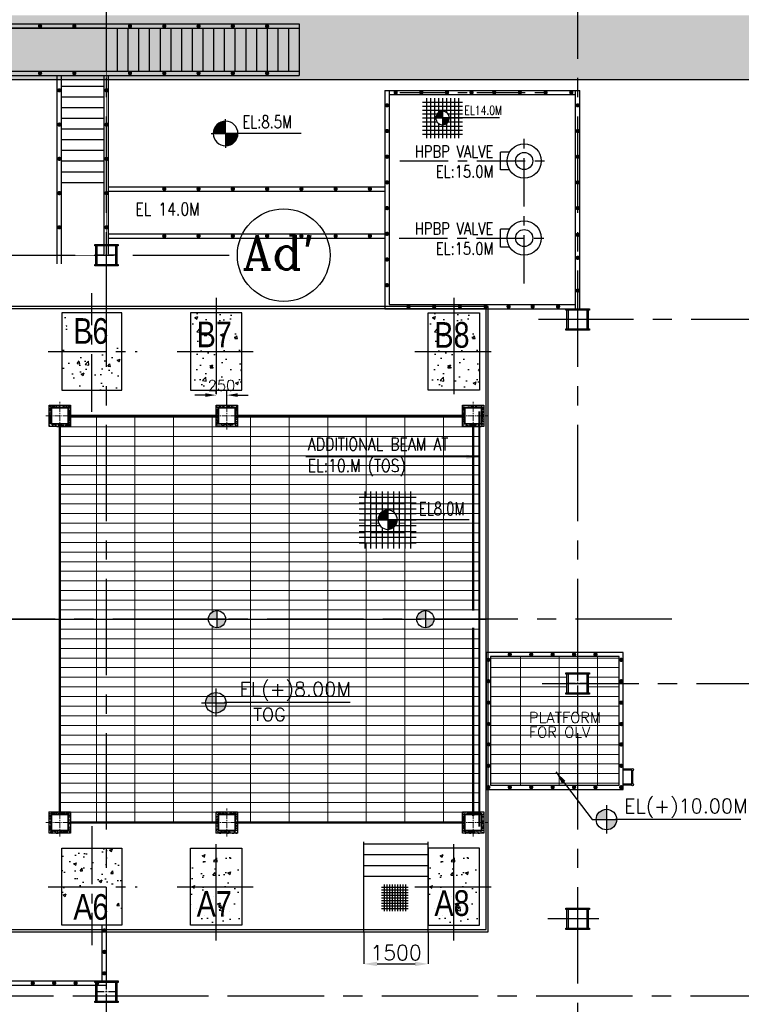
# Model space of a CAD drawing. Header units: inches. Extents: x 156890 to 366890, y 36423 to 221804.
# Tile 23 of 163: x 273219 to 290063, y 102932 to 125927. Entities that reach past the tile are written whole.
import ezdxf
from ezdxf.enums import TextEntityAlignment as Align

# ---------------------------------------------------------------- set-up
doc = ezdxf.new("R2010")
doc.units = ezdxf.units.IN
doc.header["$LTSCALE"] = 1800
doc.header["$MEASUREMENT"] = 0
doc.linetypes.add('CENTER', pattern=[2, 1.25, -0.25, 0.25, -0.25])
doc.linetypes.add('CENTER2', pattern=[1.125, 0.75, -0.125, 0.125, -0.125])
for name, color, linetype in [('1', 9, 'Continuous'), ('AUX COL', 1, 'Continuous'), ('CEN', 8, 'CENTER'), ('CEN_EQPT', 2, 'CENTER'), ('COL', 1, 'Continuous'), ('DIM', 4, 'Continuous'), ('EQUIP', 1, 'Continuous'), ('GRID', 251, 'CENTER'), ('HATCH', 5, 'Continuous'), ('pedestel', 139, 'Continuous'), ('STEEL', 231, 'Continuous'), ('TEXT', 3, 'Continuous'), ('TGRAFT', 7, 'Continuous')]:
    doc.layers.add(name, color=color, linetype=linetype)
doc.layers.add('A-REMOVABLE GRATING', color=252, linetype='Continuous', lineweight=9)
doc.layers.add('HIDDEN', color=230, linetype='Continuous', plot=False)
doc.styles.add('AR', font='arial.ttf')
doc.styles.add('ROMANC', font='ROMANC.SHX')
doc.styles.add('ROMANS', font='romans.shx')
doc.styles.add('SIMPLEX-25', font='simplex.shx')
doc.styles.get("Standard").update_dxf_attribs({"font": 'arial.ttf'})
doc.dimstyles.new('DIMS-100', dxfattribs={"dimscale": 100, "dimtxt": 2.5, "dimasz": 2.5, "dimexe": 1, "dimexo": 1, "dimgap": 1, "dimtad": 1, "dimdec": 0, "dimzin": 0, "dimdsep": 46, "dimtxsty": 'ROMANS', "dimcen": 1, "dimclrd": 8, "dimclre": 8, "dimclrt": 3, "dimadec": 0, "dimazin": 0, "dimtfac": 1, "dimtdec": 0, "dimtix": 1, "dimtofl": 0, "dimtmove": 0, "dimatfit": 3, "dimfxl": 1, "dimtolj": 1, "dimtzin": 0, "dimarcsym": 0})
doc.dimstyles.new('USER175', dxfattribs={"dimscale": 175, "dimtxt": 2, "dimasz": 1.75, "dimexe": 0, "dimexo": 0, "dimgap": 0.5, "dimtad": 1, "dimdec": 0, "dimzin": 0, "dimdsep": 46, "dimtxsty": 'ROMANS', "dimcen": 0, "dimclrd": 4, "dimclre": 4, "dimclrt": 4, "dimadec": 0, "dimazin": 0, "dimtfac": 0.09, "dimtdec": 0, "dimtix": 1, "dimtofl": 0, "dimtmove": 0, "dimatfit": 3, "dimfxl": 1, "dimtolj": 1, "dimtzin": 0, "dimarcsym": 0})
pattern_1 = [(50, (-199766.5, 292034.4), (717.2602, -62.7521), [75, -825]), (355, (-199766.5, 292034.4), (-138.7513, 752.192), [60, -660]), (100.45144, (-199706.7, 292029.2), (578.509, 689.44), [63.7402, -701.142]), (46.1842, (-199766.5, 292234.4), (1067.2413, -165.5193), [112.5, -1237.5]), (96.6356, (-199677.6, 292220.6), (934.662, 974.1186), [95.61, -1051.714]), (351.1842, (-199766.5, 292234.4), (934.662, 974.1186), [90, -990]), (21, (-199666.5, 292184.4), (596.907, -402.619), [75, -825]), (326, (-199666.5, 292184.4), (243.3153, 725.15), [60, -660]), (71.45144, (-199616.76, 292150.85), (840.2224, 322.531), [63.7402, -701.142]), (37.5, (-199766.5, 292034.4), (12.15986, 332.89385), [0, -652, 0, -670, 0, -662.5]), (7.5, (-199766.5, 292034.4), (263.0695, 394.4117), [0, -382, 0, -637, 0, -252.5]), (327.5, (-199989.5, 292034.4), (533.82244, -22.55487), [0, -250, 0, -780, 0, -1035]), (317.5, (-200089.5, 292034.4), (583.1862, 100.105), [0, -325, 0, -518, 0, -735])]
pattern_2 = [(50, (-878519.7, -31358.3), (717.2602, -62.75213), [75, -825]), (355, (-878519.7, -31358.3), (-138.7513, 752.1921), [60, -660]), (100.4514, (-878459.94, -31363.5), (578.5094, 689.43954), [63.7402, -701.1421]), (46.1842, (-878519.7, -31158.3), (1067.241, -165.519), [112.5, -1237.5]), (96.6356, (-878430.8, -31172.1), (934.6627, 974.1179), [95.6103, -1051.713]), (351.1842, (-878519.7, -31158.3), (934.662, 974.1186), [90, -990]), (21, (-878419.7, -31208.3), (596.90705, -402.6189), [75, -825]), (326, (-878419.7, -31208.3), (243.3153, 725.15005), [60, -660]), (71.4514, (-878370, -31241.8), (840.2226, 322.5305), [63.7402, -701.1421]), (37.5, (-878519.7, -31358.27), (12.159855, 332.89385), [0, -652, 0, -670, 0, -662.5]), (7.5, (-878519.7, -31358.27), (263.06954, 394.41171), [0, -382, 0, -637, 0, -252.5]), (327.5, (-878742.7, -31358.27), (533.82244, -22.55487), [0, -250, 0, -780, 0, -1035]), (317.5, (-878842.7, -31358.27), (583.18617, 100.10498), [0, -325, 0, -518, 0, -735])]
pattern_3 = [(50, (-194217.5, 292034.4), (717.2602, -62.7521), [75, -825]), (355, (-194217.5, 292034.4), (-138.7513, 752.192), [60, -660]), (100.45144, (-194157.7, 292029.2), (578.509, 689.44), [63.7402, -701.142]), (46.1842, (-194217.5, 292234.4), (1067.2413, -165.5193), [112.5, -1237.5]), (96.6356, (-194128.6, 292220.6), (934.662, 974.1186), [95.61, -1051.714]), (351.1842, (-194217.5, 292234.4), (934.662, 974.1186), [90, -990]), (21, (-194117.5, 292184.4), (596.907, -402.619), [75, -825]), (326, (-194117.5, 292184.4), (243.3153, 725.15), [60, -660]), (71.45144, (-194067.76, 292150.85), (840.2224, 322.531), [63.7402, -701.142]), (37.5, (-194217.5, 292034.4), (12.15986, 332.89385), [0, -652, 0, -670, 0, -662.5]), (7.5, (-194217.5, 292034.4), (263.0695, 394.4117), [0, -382, 0, -637, 0, -252.5]), (327.5, (-194440.5, 292034.4), (533.82244, -22.55487), [0, -250, 0, -780, 0, -1035]), (317.5, (-194540.5, 292034.4), (583.1862, 100.105), [0, -325, 0, -518, 0, -735])]

# ---------------------------------------------------------------- blocks, each defined once
blk = doc.blocks.new('*X4')
at = {"color": 0}
for p, q in [((36132, 29350), (36330, 29350)), ((36154, 29375), (36330, 29375)), ((36183, 29400), (36330, 29400)), ((36226, 29425), (36330, 29425)), ((36080, 29200), (36330, 29200)), ((36081, 29225), (36330, 29225)), ((36085, 29250), (36330, 29250)), ((36092, 29275), (36330, 29275)), ((36102, 29300), (36330, 29300)), ((36115, 29325), (36330, 29325))]:
    blk.add_line(p, q, dxfattribs=at)
blk = doc.blocks.new('LL')
for p, q in [((-711, 0), (-711, 423)), ((-1136, 0), (-711, 0)), ((1493, 0), (-711, 0)), ((-711, 0), (-711, -418))]:
    blk.add_line(p, q)
for start, end in [(90, 180), (0, 90), (180, 270), (270, 0)]:
    blk.add_arc((-711, 0), 360, start, end)
at = {"xscale": 1.44, "yscale": 1.44, "zscale": 1.44}
blk.add_blockref('*X4', (-53026, -42044), dxfattribs=at)
at = {"xscale": 1.44, "yscale": 1.44, "zscale": 1.44, "rotation": 180}
blk.add_blockref('*X4', (51604, 42044), dxfattribs=at)
at = {"flags": 4}
blk.add_attdef('LEVEL', (-222, 154), '', height=432, dxfattribs=at)
blk = doc.blocks.new('LEVEL')
at = {"flags": 128}
for points in [[(-667, 524), (667, 524)], [(-533, 658), (-533, -676)], [(-400, 658), (-400, -676)], [(-267, 658), (-267, -676)], [(-267, 658), (-267, -676)], [(-133, 658), (-133, 181)], [(0, 658), (0, -676)], [(0, 658), (0, -676)], [(133, 658), (133, 181)], [(133, 658), (133, 181)], [(267, 658), (267, -676)], [(400, 658), (400, -676)], [(533, 658), (533, -676)], [(-667, 391), (667, 391)], [(-667, 258), (667, 258)], [(0, 0), (0, 264)], [(-667, 142), (-174, 142)], [(-667, 0), (667, 0)], [(-265, 0), (0, 0)], [(-225, 2), (0, 2)], [(-224, 25), (0, 25)], [(-220, 47), (0, 47)], [(-214, 70), (0, 70)], [(-205, 92), (0, 92)], [(-194, 115), (0, 115)], [(-178, 137), (0, 137)], [(-158, 160), (0, 160)], [(-132, 182), (0, 182)], [(-93, 205), (0, 205)], [(1900, 0), (0, 0)], [(0, 0), (0, -261)], [(174, 142), (667, 142)], [(-667, -133), (-181, -133)], [(-133, -181), (-133, -676)], [(225, -2), (0, -2)], [(224, -25), (0, -25)], [(220, -47), (0, -47)], [(214, -70), (0, -70)], [(205, -92), (0, -92)], [(194, -115), (0, -115)], [(178, -137), (0, -137)], [(158, -160), (0, -160)], [(132, -182), (0, -182)], [(93, -205), (0, -205)], [(133, -181), (133, -676)], [(133, -181), (133, -676)], [(181, -133), (667, -133)], [(-667, -276), (667, -276)], [(-667, -409), (667, -409)], [(-667, -542), (667, -542)]]:
    blk.add_lwpolyline(points, dxfattribs=at)
for points in [[(0, 225, 0.414246), (-225, 0)], [(-225, 0, 0.414221), (0, -225)], [(225, 0, 0.414258), (0, 225)], [(0, -225, 0.414246), (225, 0)]]:
    blk.add_lwpolyline(points, format="xyb", dxfattribs=at)
at = {"flags": 4}
blk.add_attdef('LEVEL', (839, 107), '', height=300, dxfattribs=at)
blk = doc.blocks.new('A$C67EE3B28')
at = {"layer": 'STEEL'}
for p, q in [((19900, 100), (19900, 1400)), ((20000, 0), (20000, 1400)), ((0, 0), (20000, 0)), ((100, 100), (19900, 100))]:
    blk.add_line(p, q, dxfattribs=at)
at = {"layer": 'STEEL', "const_width": 50}
for points in [[(19925, 1278, 1), (19975, 1278, 1)], [(19925, 778, 1), (19975, 778, 1)], [(19925, 278, 1), (19975, 278, 1)], [(18255, 50, 1), (18305, 50, 1)], [(18755, 50, 1), (18805, 50, 1)], [(19255, 50, 1), (19305, 50, 1)], [(19755, 50, 1), (19805, 50, 1)]]:
    blk.add_lwpolyline(points, format="xyb", close=True, dxfattribs=at)
blk = doc.blocks.new('*D371')
at = {"layer": 'Defpoints', "color": 0, "transparency": 16777216}
for p in [(281254, 104627), (282754, 104627), (282754, 103875)]:
    blk.add_point(p, dxfattribs=at)
at = {"layer": 'DIM', "color": 4, "lineweight": -2, "transparency": 16777216}
for p, q in [((281254, 104627), (281254, 103875)), ((282754, 104627), (282754, 103875)), ((281560, 103875), (282448, 103875))]:
    blk.add_line(p, q, dxfattribs=at)
at = {"layer": 'DIM', "color": 4, "transparency": 16777216}
for points in [[(281560, 103926), (281560, 103824), (281254, 103875)], [(282448, 103926), (282448, 103824), (282754, 103875)]]:
    blk.add_solid(points, dxfattribs=at)
at = {"layer": 'DIM', "color": 4, "transparency": 16777216, "insert": (282004, 104137), "char_height": 350, "attachment_point": 5, "style": 'ROMANS'}
blk.add_mtext('\\A1;1500', dxfattribs=at)
blk = doc.blocks.new('TG DECK')
h = blk.add_hatch(color=5)
h.paths.add_polyline_path([(-139969, 154337, 0.414214), (-140169, 154137), (-139969, 154137)])
h.paths.add_polyline_path([(-139769, 154137), (-139969, 154137), (-139969, 153937, 0.414214)])
h = blk.add_hatch(color=5)
h.paths.add_polyline_path([(-135104, 154337, 0.414214), (-135304, 154137), (-135104, 154137)])
h.paths.add_polyline_path([(-134904, 154137), (-135104, 154137), (-135104, 153937, 0.414214)])
at = {"layer": 'HATCH', "ltscale": 0.25}
h = blk.add_hatch(dxfattribs=at)
h.set_pattern_fill('AR-CONC', color=256, scale=100, style=0)
h.set_pattern_definition(pattern_2)
h.paths.add_polyline_path([(-142188, 160362), (-142879, 160362), (-142888, 159487), (-142188, 159487)])
h.paths.add_polyline_path([(-142879, 160362), (-143588, 160362), (-143588, 159487), (-142888, 159487)])
h.paths.add_polyline_path([(-142888, 161287), (-143588, 161287), (-143588, 160362), (-142879, 160362)])
h.paths.add_polyline_path([(-142188, 161287), (-142888, 161287), (-142879, 160362), (-142188, 160362)])
h.paths.add_polyline_path([(-143475, 160403), (-142348, 160403), (-142348, 161287), (-143475, 161287)])
h = blk.add_hatch(dxfattribs=at)
h.set_pattern_fill('AR-CONC', color=256, scale=100, style=0)
h.set_pattern_definition(pattern_1)
h.paths.add_polyline_path([(-140588, 159487), (-139988, 159487), (-139988, 160387), (-140588, 160387)])
h.paths.add_polyline_path([(-140588, 161287), (-140588, 160387), (-139988, 160387), (-139988, 161287)])
h.paths.add_polyline_path([(-139988, 161287), (-139988, 160387), (-139388, 160387), (-139388, 161287)])
h.paths.add_polyline_path([(-139388, 160387), (-139988, 160387), (-139988, 159487), (-139388, 159487)])
h.paths.add_polyline_path([(-140593, 160337), (-139473, 160337), (-139473, 161237), (-140593, 161237)], flags=9)
h = blk.add_hatch(dxfattribs=at)
h.set_pattern_fill('AR-CONC', color=256, scale=100, style=0)
h.set_pattern_definition(pattern_3)
h.paths.add_polyline_path([(-134439, 160387), (-135039, 160387), (-135039, 159487), (-134439, 159487)])
h.paths.add_polyline_path([(-134439, 161287), (-135039, 161287), (-135039, 160387), (-134439, 160387)])
h.paths.add_polyline_path([(-133839, 161287), (-134439, 161287), (-134439, 160387), (-133839, 160387)])
h.paths.add_polyline_path([(-133839, 160387), (-134439, 160387), (-134439, 159487), (-133839, 159487)])
h.paths.add_polyline_path([(-135044, 160337), (-133924, 160337), (-133924, 161237), (-135044, 161237)], flags=9)
h = blk.add_hatch(dxfattribs=at)
h.set_pattern_fill('AR-CONC', color=256, scale=100, style=0)
h.set_pattern_definition(pattern_2)
h.paths.add_polyline_path([(-142188, 147912), (-142879, 147912), (-142888, 148787), (-142188, 148787)])
h.paths.add_polyline_path([(-142879, 147912), (-143588, 147912), (-143588, 148787), (-142888, 148787)])
h.paths.add_polyline_path([(-142888, 146987), (-143588, 146987), (-143588, 147912), (-142879, 147912)])
h.paths.add_polyline_path([(-142188, 146987), (-142888, 146987), (-142879, 147912), (-142188, 147912)])
h.paths.add_polyline_path([(-143475, 147871), (-142348, 147871), (-142348, 146987), (-143475, 146987)])
h = blk.add_hatch(dxfattribs=at)
h.set_pattern_fill('AR-CONC', color=256, scale=100, style=0)
h.set_pattern_definition(pattern_1)
h.paths.add_polyline_path([(-140588, 147887), (-139988, 147887), (-139988, 148787), (-140588, 148787)])
h.paths.add_polyline_path([(-139988, 146987), (-139988, 147887), (-140588, 147887), (-140588, 146987)])
h.paths.add_polyline_path([(-139388, 146987), (-139388, 147887), (-139988, 147887), (-139988, 146987)])
h.paths.add_polyline_path([(-139388, 148787), (-139988, 148787), (-139988, 147887), (-139388, 147887)])
h.paths.add_polyline_path([(-140594, 147037), (-139473, 147037), (-139473, 147937), (-140594, 147937)], flags=9)
h = blk.add_hatch(dxfattribs=at)
h.set_pattern_fill('AR-CONC', color=256, scale=100, style=0)
h.set_pattern_definition(pattern_3)
h.paths.add_polyline_path([(-134439, 147887), (-135039, 147887), (-135039, 148787), (-134439, 148787)])
h.paths.add_polyline_path([(-134439, 146987), (-135039, 146987), (-135039, 147887), (-134439, 147887)])
h.paths.add_polyline_path([(-133839, 146987), (-134439, 146987), (-134439, 147887), (-133839, 147887)])
h.paths.add_polyline_path([(-133839, 147887), (-134439, 147887), (-134439, 148787), (-133839, 148787)])
h.paths.add_polyline_path([(-135044, 147937), (-133924, 147937), (-133924, 147037), (-135044, 147037)], flags=9)
at = {"color": 5}
for p, q in [((-139969, 154337), (-139969, 153937)), ((-139769, 154137), (-140169, 154137)), ((-134904, 154137), (-135304, 154137))]:
    blk.add_line(p, q, dxfattribs=at)
blk.add_lwpolyline([(-164318, 148687), (-162568, 146837), (-133639, 146837), (-133639, 161437), (-162568, 161437), (-164318, 159587), (-181739, 159587), (-181739, 148687)], close=True, dxfattribs=at)
blk.add_lwpolyline([(-164296, 148737), (-162546, 146887), (-133689, 146887), (-133689, 161387), (-162546, 161387), (-164296, 159537), (-181689, 159537), (-181689, 148737)], close=True)
for centre in [(-139969, 154137), (-135104, 154137)]:
    blk.add_circle(centre, 200, dxfattribs=at)
at = {"layer": 'CEN', "linetype": 'CENTER2'}
for p, q in [((-142888, 158975), (-142888, 161750)), ((-143906, 160387), (-141833, 160387)), ((-142888, 149300), (-142888, 146525)), ((-143906, 147887), (-141833, 147887))]:
    blk.add_line(p, q, dxfattribs=at)
at = {"layer": 'CEN_EQPT'}
for p, q in [((-139988, 161640), (-139988, 159134)), ((-134439, 161640), (-134439, 159134)), ((-140900, 160387), (-139121, 160387)), ((-135351, 160387), (-133572, 160387)), ((-181549, 154137), (-133689, 154137)), ((-139988, 146634), (-139988, 149140)), ((-134439, 146634), (-134439, 149140)), ((-140900, 147887), (-139121, 147887)), ((-135351, 147887), (-133572, 147887))]:
    blk.add_line(p, q, dxfattribs=at)
at = {"layer": 'HIDDEN', "color": 5}
blk.add_line((-135104, 154337), (-135104, 153937), dxfattribs=at)
at = {"layer": 'pedestel'}
for points in [[(-143588, 159487), (-142188, 159487), (-142188, 161287), (-143588, 161287)], [(-140588, 159487), (-139388, 159487), (-139388, 161287), (-140588, 161287)], [(-135039, 161287), (-133839, 161287), (-133839, 159487), (-135039, 159487)], [(-143588, 148787), (-142188, 148787), (-142188, 146987), (-143588, 146987)], [(-140588, 148787), (-139388, 148787), (-139388, 146987), (-140588, 146987)], [(-135039, 146987), (-133839, 146987), (-133839, 148787), (-135039, 148787)]]:
    blk.add_lwpolyline(points, close=True, dxfattribs=at)
at = {"layer": 'TEXT', "color": 8, "style": 'AR', "width": 0.8}
for s, p in [('B6', (-143322, 160567)), ('B7', (-140443, 160487)), ('B8', (-134893, 160476)), ('A6', (-143322, 147115)), ('A7', (-140443, 147187)), ('A8', (-134893, 147206))]:
    blk.add_text(s, height=600, dxfattribs=at).set_placement(p)
blk = doc.blocks.new('pssa-2')
h = blk.add_hatch()
h.set_pattern_fill('DOTS', color=252, scale=6000, style=0)
h.paths.add_polyline_path([(194657, 14122), (194657, 15622), (102478, 15622), (102478, 27122), (71157, 27122), (71157, 25622), (100978, 25622), (100978, 14122)])
at = {"color": 252}
blk.add_line((100978, 14122), (194657, 14122), dxfattribs=at)
blk = doc.blocks.new('AUX COLUM')
at = {"color": 2, "linetype": 'CENTER2', "ltscale": 0.15}
for p, q in [((29690, 90186), (29690, 90686)), ((29940, 90436), (29440, 90436))]:
    blk.add_line(p, q, dxfattribs=at)
at = {"layer": 'AUX COL'}
for p, q in [((29440, 90218), (29440, 90654)), ((29472, 90218), (29472, 90654)), ((29908, 90218), (29908, 90654)), ((29940, 90218), (29940, 90654))]:
    blk.add_line(p, q, dxfattribs=at)
for points in [[(29415, 90686), (29965, 90686), (29965, 90654), (29415, 90654)], [(29415, 90218), (29965, 90218), (29965, 90186), (29415, 90186)]]:
    blk.add_lwpolyline(points, close=True, dxfattribs=at)
blk = doc.blocks.new('A$C316711C6')
at = {"color": 9}
blk.add_blockref('AUX COLUM', (-29690, -90436), dxfattribs=at)
blk = doc.blocks.new('A$C027246CA')
h = blk.add_hatch()
h.set_pattern_fill('AR-CONC', scale=15)
h.set_pattern_definition([(50, (-588.22, 71.28), (107.589, -9.413), [11.25, -123.75]), (355, (-588.22, 71.28), (-20.813, 112.829), [9, -99]), (100.451, (-579.25, 70.5), (86.776, 103.416), [9.561, -105.171]), (46.184, (-588.22, 101.28), (160.086, -24.828), [16.875, -185.625]), (96.636, (-574.88, 99.22), (140.2, 146.118), [14.342, -157.757]), (351.184, (-588.22, 101.28), (140.2, 146.118), [13.5, -148.5]), (21, (-573.22, 93.78), (89.536, -60.393), [11.25, -123.75]), (326, (-573.22, 93.78), (36.497, 108.773), [9, -99]), (71.451, (-565.75, 88.75), (126.033, 48.38), [9.561, -105.171]), (37.5, (-588.216, 71.284), (1.824, 49.934), [0, -97.8, 0, -100.5, 0, -99.375]), (7.5, (-588.216, 71.284), (39.4604, 59.1618), [0, -57.3, 0, -95.55, 0, -37.875]), (327.5, (-621.666, 71.284), (80.0734, -3.3832), [0, -37.5, 0, -117, 0, -155.25]), (317.5, (-636.666, 71.284), (87.478, 15.016), [0, -48.75, 0, -77.7, 0, -110.25])])
h.paths.add_polyline_path([(-200, 200), (200, 200), (200, -200), (-200, -200)], flags=16)
h.paths.add_polyline_path([(-250, 250), (250, 250), (250, -250), (-250, -250)])
at = {"layer": 'COL'}
for points in [[(-250, 250), (250, 250), (250, -250), (-250, -250)], [(-200, 200), (200, 200), (200, -200), (-200, -200)], [(-185, 185), (185, 185), (185, -185), (-185, -185)]]:
    blk.add_lwpolyline(points, close=True, dxfattribs=at)
at = {"layer": 'TGRAFT', "color": 8, "linetype": 'CENTER2', "lineweight": 5, "ltscale": 0.1}
for p, q in [((0, -324), (0, 324)), ((-324, 0), (324, 0))]:
    blk.add_line(p, q, dxfattribs=at)
blk = doc.blocks.new('*D339')
at = {"color": 8, "lineweight": -2, "transparency": 16777216}
for p, q in [((264005, 150461), (263755, 150461)), ((264255, 150489), (264255, 150561)), ((264505, 150226), (264505, 150561)), ((264755, 150461), (265005, 150461))]:
    blk.add_line(p, q, dxfattribs=at)
at = {"color": 8, "transparency": 16777216}
for points in [[(264005, 150503), (264005, 150420), (264255, 150461)], [(264755, 150503), (264755, 150420), (264505, 150461)]]:
    blk.add_solid(points, dxfattribs=at)
at = {"layer": 'Defpoints', "color": 0, "transparency": 16777216}
for p in [(264255, 150389), (264505, 150461), (264505, 150126)]:
    blk.add_point(p, dxfattribs=at)
at = {"color": 3, "transparency": 16777216, "insert": (264380, 150686), "char_height": 250, "attachment_point": 5, "style": 'ROMANS'}
blk.add_mtext('\\A1;250', dxfattribs=at)
blk = doc.blocks.new('PL-FFL2')
at = {"layer": '1'}
h = blk.add_hatch(color=7, dxfattribs=at)
h.paths.add_polyline_path([(3.09, 1.96, 0.414214), (1.09, -0.04), (3.09, -0.04)])
h.paths.add_polyline_path([(5.09, -0.04), (3.09, -0.04), (3.09, -2.04, 0.414214)])
at = {"layer": '1', "color": 1, "linetype": 'Continuous'}
for p, q in [((3.09, 2.74), (3.09, -2.74)), ((29.24, 0), (4.78, 0)), ((4.78, 0), (5.09, 0)), ((0.31, -0.04), (5.09, -0.04))]:
    blk.add_line(p, q, dxfattribs=at)
blk.add_circle((3.09, -0.04), 2, dxfattribs=at)
at = {"layer": '1', "color": 4, "linetype": 'Continuous'}
blk.add_attdef('EL(+)', text='', height=2.75, dxfattribs=at).set_placement((18.98, 2.4), align=Align.MIDDLE)
at = {"layer": '1', "color": 3, "linetype": 'Continuous'}
blk.add_attdef('XXX', text='', height=2.5, dxfattribs=at).set_placement((18.44, -3.52), align=Align.MIDDLE)
blk = doc.blocks.new('PLATFORM AT 8M BELOW DECK')
at = {"layer": 'STEEL', "const_width": 50}
for points in [[(260855.1, 149978.9), (264305.1, 149978.9)], [(264755.1, 149978.9), (270054.1, 149978.9)], [(260605.1, 149778.9), (260605.1, 140678.9)], [(270254.1, 149778.9), (270254.1, 145428.9)], [(270254.1, 145028.9), (270254.1, 140628.9)], [(264309.8, 140478.9), (260855.1, 140478.9)], [(270054.1, 140478.9), (264709.8, 140478.9)]]:
    blk.add_lwpolyline(points, dxfattribs=at)
at = {"layer": 'DIM'}
for p in [(260605.1, 149978.9), (264505.1, 149978.9), (270254.1, 149978.9), (260605.1, 140478.9), (264505.1, 140478.9), (270254.1, 140478.9)]:
    blk.add_blockref('A$C027246CA', p, dxfattribs=at)
dim = blk.add_linear_dim(base=(264505.1, 150461.5), p1=(264255.1, 150389.3), p2=(264505.1, 150125.6), dimstyle='DIMS-100')
dim.commit()
dim.dimension.update_dxf_attribs({"geometry": '*D339', "text_midpoint": (264380.1, 150686.5)})

msp = doc.modelspace()

# ---------------------------------------------------------------- hatches: boundary and pattern name
at = {"layer": 'A-REMOVABLE GRATING'}
h = msp.add_hatch(dxfattribs=at)
h.set_pattern_fill('GRATE', color=256, scale=7200, style=0)
h.set_pattern_definition([(0, (447808, 12469), (0, 225), []), (90, (447808, 12469), (-900, 6e-14), [])])
h.paths.add_polyline_path([(283554.1, 116427.2), (283554.1, 116677.2), (278305.1, 116677.2), (278305.1, 116427.2), (277805.1, 116427.2), (277805.1, 116677.2), (275244.1, 116677.2), (275244.1, 111927.2), (277624.1, 111927.2, -1), (278024.1, 111927.2), (282489.1, 111927.2, -1), (282889.1, 111927.2), (283949.1, 111927.2), (283949.1, 116427.2)])
h.paths.add_polyline_path([(281276.2, 113706.9), (281276.2, 114773.5), (282342.9, 114773.5), (282342.9, 113706.9)], flags=16)
h.paths.add_polyline_path([(281409.5, 113840.2), (281409.5, 114640.2), (282209.5, 114640.2), (282209.5, 113840.2)], flags=0)
h.paths.add_polyline_path([(281542.9, 113973.5), (281542.9, 114506.9), (282076.2, 114506.9), (282076.2, 113973.5)], flags=0)
h.paths.add_polyline_path([(281809.5, 114474.3), (281809.5, 114249.3), (282034.5, 114249.3, 0.414258)], flags=0)
h.paths.add_polyline_path([(282014.8, 114157.1), (282014.8, 114157.1), (282023.4, 114179.6), (281809.5, 114179.6), (281809.5, 114157.1), (282014.8, 114157.1, 0.0527635), (282029.5, 114202.1), (281809.5, 114202.1), (281809.5, 114179.6), (282023.4, 114179.6), (282029.3, 114201.3, -0.0518333)], flags=0)
h.paths.add_polyline_path([(281809.5, 114247.1), (282034.5, 114247.1), (283709.5, 114249.3), (281809.5, 114249.3)], flags=16)
h.paths.add_polyline_path([(281542.9, 114115.9), (281542.9, 114391.7), (281635.3, 114391.7, -0.0629073), (281676.2, 114430.5), (281676.2, 114431.5), (281677.6, 114431.5, -0.0498256), (281716.2, 114454), (281716.1, 114454), (281715.6, 114453.8, -0.1080125), (281809.5, 114474.3), (281809.5, 114249.3), (281584.5, 114249.3, 0.1599125), (281628.3, 114115.9)], flags=0)
h.paths.add_polyline_path([(281584.5, 114251.5), (281809.5, 114251.5), (282033.2, 114224.6), (281809.5, 114224.6)], flags=0)
h.paths.add_polyline_path([(281990.8, 114115.9), (281809.5, 114112.1), (281987.9, 114112.1), (282476.2, 114115.9)], flags=16)
h.paths.add_polyline_path([(275244.1, 116677.2), (274405.1, 116677.2), (274405.1, 116427.2), (274155.1, 116427.2), (274155.1, 111927.2), (275244.1, 111927.2)])
h.paths.add_polyline_path([(275244.1, 111927.2), (274155.1, 111927.2), (274155.1, 107427.2), (274405.1, 107427.2), (274405.1, 107177.2), (275244.1, 107177.2)])
h.paths.add_polyline_path([(283949.1, 107427.2), (283949.1, 111927.2), (282889.1, 111927.2, -1), (282489.1, 111927.2), (278024.1, 111927.2, -1), (277624.1, 111927.2), (275244.1, 111927.2), (275244.1, 107177.2), (277805.1, 107177.2), (277805.1, 107427.2), (278305.1, 107427.2), (278305.1, 107177.2), (283554.1, 107177.2), (283554.1, 107427.2)])
h.paths.add_polyline_path([(286244.1, 110177.2), (285969.1, 110177.2), (285969.1, 110209.2), (285994.1, 110209.2), (285994.1, 110645.2), (285969.1, 110645.2), (285969.1, 110677.2), (286244.1, 110677.2), (286244.1, 111052.2), (284209.1, 111052.2), (284209.1, 108052.2), (286244.1, 108052.2)])
h.paths.add_polyline_path([(287209.1, 110427.2), (286494.1, 110427.2), (286494.1, 110209.2), (286519.1, 110209.2), (286519.1, 110177.2), (286244.1, 110177.2), (286244.1, 108052.2), (287209.1, 108052.2)])
h.paths.add_polyline_path([(287209.1, 111052.2), (286244.1, 111052.2), (286244.1, 110677.2), (286519.1, 110677.2), (286519.1, 110645.2), (286494.1, 110645.2), (286494.1, 110427.2), (287209.1, 110427.2)])
h.paths.add_polyline_path([(279869.9, 115132.5), (283757, 115132.5), (283757, 116239.7), (279869.9, 116239.7)], flags=24)
h.paths.add_polyline_path([(285089.2, 109100.1), (286809.4, 109100.1), (286809.4, 109475.1), (285089.2, 109475.1)], flags=9)
h.paths.add_polyline_path([(285089.2, 109440.1), (286988, 109440.1), (286988, 109815.1), (285089.2, 109815.1)], flags=9)

# ---------------------------------------------------------------- linework, layer by layer
at = {"color": 8, "linetype": 'CENTER', "ltscale": 0.25}
msp.add_line((283794.2, 110372.2), (283794.2, 108732.2), dxfattribs=at)
msp.add_circle((279381.5, 120427.2), 1082)
at = {"layer": 'CEN', "linetype": 'CENTER', "ltscale": 0.5}
for p, q in [((282092.7, 124227.2), (285517.1, 124227.2)), ((284994.1, 119767.3), (284994.1, 123317.1)), ((282092.7, 122627.2), (285517.1, 122627.2)), ((282079.8, 120827.2), (285517.1, 120827.2))]:
    msp.add_line(p, q, dxfattribs=at)
at = {"layer": 'DIM', "color": 6}
for p, q in [((281254.1, 104627.2), (281254.1, 106727.2)), ((282754.1, 104627.2), (282754.1, 106727.2)), ((281254.1, 106677.2), (282754.1, 106677.2)), ((281254.1, 106427.2), (282754.1, 106427.2)), ((281254.1, 106177.2), (282754.1, 106177.2)), ((281254.1, 105927.2), (282754.1, 105927.2))]:
    msp.add_line(p, q, dxfattribs=at)
at = {"layer": 'EQUIP'}
for p, q in [((284444.1, 122417.2), (284444.1, 122837.2)), ((284653.7, 122837.2), (284444.1, 122837.2)), ((284444.1, 122417.2), (284444.1, 122837.2)), ((284653.7, 122417.2), (284444.1, 122417.2)), ((284444.1, 120617.2), (284444.1, 121037.2)), ((284653.7, 121037.2), (284444.1, 121037.2)), ((284444.1, 120617.2), (284444.1, 121037.2)), ((284653.7, 120617.2), (284444.1, 120617.2))]:
    msp.add_line(p, q, dxfattribs=at)
for centre, radius in [((284994.1, 122627.2), 400), ((284994.1, 122627.2), 200), ((284994.1, 120827.2), 400), ((284994.1, 120827.2), 200)]:
    msp.add_circle(centre, radius, dxfattribs=at)
at = {"layer": 'GRID'}
for p, q in [((275244.1, 89016.5), (275244.1, 142686.4)), ((286244.1, 89016.5), (286244.1, 142427.2)), ((275244.1, 119967.7), (275244.1, 120831.2)), ((254260.7, 120427.2), (278327.7, 120427.2)), ((312744.1, 118927.2), (285330.6, 118927.2)), ((288444.1, 111927.2), (171547.6, 111927.2)), ((285417.9, 110427.2), (312744.1, 110427.2)), ((286737, 104927.2), (285544.2, 104927.2)), ((253760.7, 103127.2), (278018.3, 103127.2)), ((274473.2, 103127.2), (312744.1, 103127.2))]:
    msp.add_line(p, q, dxfattribs=at)
at = {"layer": 'STEEL', "ltscale": 0.2}
for p, q in [((263694.1, 125827.2), (279494.1, 125827.2)), ((277444.1, 125827.2), (279744.1, 125827.2)), ((279744.1, 125827.2), (279744.1, 124627.2)), ((250744.1, 125727.2), (279744.1, 125727.2)), ((275494.1, 125727.2), (275494.1, 124727.2)), ((275744.1, 125727.2), (275744.1, 124727.2)), ((275994.1, 125727.2), (275994.1, 124727.2)), ((276244.1, 125727.2), (276244.1, 124727.2)), ((276494.1, 125727.2), (276494.1, 124727.2)), ((276744.1, 125727.2), (276744.1, 124727.2)), ((276994.1, 125727.2), (276994.1, 124727.2)), ((277244.1, 125727.2), (277244.1, 124727.2)), ((277494.1, 125727.2), (277494.1, 124727.2)), ((277744.1, 125727.2), (277744.1, 124727.2)), ((277994.1, 125727.2), (277994.1, 124727.2)), ((278244.1, 125727.2), (278244.1, 124727.2)), ((278494.1, 125727.2), (278494.1, 124727.2)), ((278744.1, 125727.2), (278744.1, 124727.2)), ((278994.1, 125727.2), (278994.1, 124727.2)), ((279244.1, 125727.2), (279244.1, 124727.2)), ((279494.1, 125727.2), (279494.1, 124727.2)), ((250744.1, 124727.2), (279744.1, 124727.2)), ((250744.1, 124627.2), (279744.1, 124627.2)), ((274094.1, 120227.2), (274094.1, 124627.2)), ((274194.1, 120227.2), (274194.1, 124627.2)), ((275194.1, 120449.2), (275194.1, 124627.2)), ((275294.1, 120449.2), (275294.1, 124627.2)), ((274194.1, 124377.2), (275194.1, 124377.2)), ((274194.1, 124127.2), (275194.1, 124127.2)), ((274194.1, 123877.2), (275194.1, 123877.2)), ((274194.1, 123627.2), (275194.1, 123627.2)), ((274194.1, 123377.2), (275194.1, 123377.2)), ((274194.1, 123127.2), (275194.1, 123127.2)), ((274194.1, 122877.2), (275194.1, 122877.2)), ((274194.1, 122627.2), (275194.1, 122627.2)), ((274194.1, 122377.2), (275194.1, 122377.2)), ((274194.1, 122127.2), (275194.1, 122127.2)), ((275294.1, 122024.9), (281744.1, 122024.9)), ((275294.1, 121924.9), (281744.1, 121924.9)), ((275294.1, 120924.9), (281744.1, 120924.9)), ((275294.1, 120824.9), (281744.1, 120824.9))]:
    msp.add_line(p, q, dxfattribs=at)
at = {"layer": 'STEEL'}
for p, q in [((281744.1, 124277.2), (281744.1, 119177.2)), ((281744.1, 124277.2), (286294.1, 124277.2)), ((281844.1, 124277.2), (281844.1, 119277.2)), ((281844.1, 124177.2), (286194.1, 124177.2)), ((286194.1, 119177.2), (286194.1, 124277.2)), ((286294.1, 119177.2), (286294.1, 124277.2)), ((281744.1, 119177.2), (286294.1, 119177.2)), ((281844.1, 119277.2), (286194.1, 119277.2)), ((287498.6, 108422.2), (287309.1, 108422.2)), ((287498.6, 108402.2), (287309.1, 108402.2)), ((287511.5, 108085.2), (287511.5, 108389.3)), ((287531.5, 108085.2), (287531.5, 108389.3)), ((287498.6, 108072.2), (287309.1, 108072.2)), ((287498.6, 108052.2), (287309.1, 108052.2))]:
    msp.add_line(p, q, dxfattribs=at)
at = {"layer": 'STEEL', "const_width": 15}
msp.add_lwpolyline([(275244.1, 120427.2), (255244.1, 120427.2), (255244.1, 127927.2), (275244.1, 127927.2)], close=True, dxfattribs=at)
at = {"layer": 'STEEL', "ltscale": 0.2, "const_width": 50}
for points in [[(273669.1, 125777.2, 1), (273719.1, 125777.2, 1)], [(274469.1, 125777.2, 1), (274519.1, 125777.2, 1)], [(275819.1, 125777.2, -1), (275769.1, 125777.2, -1)], [(276619.1, 125777.2, -1), (276569.1, 125777.2, -1)], [(277419.1, 125777.2, -1), (277369.1, 125777.2, -1)], [(278219.1, 125777.2, -1), (278169.1, 125777.2, -1)], [(279019.1, 125777.2, -1), (278969.1, 125777.2, -1)], [(273669.1, 124677.2, 1), (273719.1, 124677.2, 1)], [(274469.1, 124677.2, 1), (274519.1, 124677.2, 1)], [(275819.1, 124677.2, -1), (275769.1, 124677.2, -1)], [(276619.1, 124677.2, -1), (276569.1, 124677.2, -1)], [(277419.1, 124677.2, -1), (277369.1, 124677.2, -1)], [(278219.1, 124677.2, -1), (278169.1, 124677.2, -1)], [(279019.1, 124677.2, -1), (278969.1, 124677.2, -1)], [(274144.1, 124302.2, -1), (274144.1, 124252.2, -1)], [(275244.1, 124302.2, -1), (275244.1, 124252.2, -1)], [(274144.1, 123502.2, -1), (274144.1, 123452.2, -1)], [(275244.1, 123502.2, -1), (275244.1, 123452.2, -1)], [(274144.1, 122702.2, -1), (274144.1, 122652.2, -1)], [(275244.1, 122702.2, -1), (275244.1, 122652.2, -1)], [(274144.1, 121902.2, -1), (274144.1, 121852.2, -1)], [(275244.1, 121902.2, -1), (275244.1, 121852.2, -1)], [(276619.1, 121974.9, -1), (276569.1, 121974.9, -1)], [(277419.1, 121974.9, -1), (277369.1, 121974.9, -1)], [(278219.1, 121974.9, -1), (278169.1, 121974.9, -1)], [(279019.1, 121974.9, -1), (278969.1, 121974.9, -1)], [(279819.1, 121974.9, -1), (279769.1, 121974.9, -1)], [(280619.1, 121974.9, -1), (280569.1, 121974.9, -1)], [(281419.1, 121974.9, -1), (281369.1, 121974.9, -1)], [(274144.1, 121102.2, -1), (274144.1, 121052.2, -1)], [(275244.1, 121102.2, -1), (275244.1, 121052.2, -1)], [(276619.1, 120874.9, -1), (276569.1, 120874.9, -1)], [(277419.1, 120874.9, -1), (277369.1, 120874.9, -1)], [(278219.1, 120874.9, -1), (278169.1, 120874.9, -1)], [(279019.1, 120874.9, -1), (278969.1, 120874.9, -1)], [(279819.1, 120874.9, -1), (279769.1, 120874.9, -1)], [(280619.1, 120874.9, -1), (280569.1, 120874.9, -1)], [(281419.1, 120874.9, -1), (281369.1, 120874.9, -1)]]:
    msp.add_lwpolyline(points, format="xyb", close=True, dxfattribs=at)
at = {"layer": 'STEEL', "ltscale": 0.2}
msp.add_lwpolyline([(255244.1, 124727.2), (275244.1, 124727.2), (275244.1, 125727.2), (255244.1, 125727.2)], close=True, dxfattribs=at)
at = {"layer": 'STEEL', "const_width": 50}
for points in [[(282019.4, 124227.2, -1), (281969.4, 124227.2, -1)], [(282619.4, 124227.2, -1), (282569.4, 124227.2, -1)], [(283219.4, 124227.2, -1), (283169.4, 124227.2, -1)], [(283790.5, 124227.2, -1), (283740.5, 124227.2, -1)], [(284319.4, 124227.2, -1), (284269.4, 124227.2, -1)], [(284919.4, 124227.2, -1), (284869.4, 124227.2, -1)], [(285519.4, 124227.2, -1), (285469.4, 124227.2, -1)], [(286119.4, 124227.2, -1), (286069.4, 124227.2, -1)], [(281819.1, 123927.2, -1), (281769.1, 123927.2, -1)], [(286219.1, 123927.2, 1), (286269.1, 123927.2, 1)], [(281819.1, 123327.2, -1), (281769.1, 123327.2, -1)], [(286219.1, 123327.2, 1), (286269.1, 123327.2, 1)], [(281819.1, 122727.2, -1), (281769.1, 122727.2, -1)], [(286219.1, 122727.2, 1), (286269.1, 122727.2, 1)], [(281819.1, 122127.2, -1), (281769.1, 122127.2, -1)], [(286219.1, 122127.2, 1), (286269.1, 122127.2, 1)], [(281819.1, 121527.2, -1), (281769.1, 121527.2, -1)], [(286219.1, 121527.2, 1), (286269.1, 121527.2, 1)], [(281819.1, 120927.2, -1), (281769.1, 120927.2, -1)], [(286219.1, 120902, 1), (286269.1, 120902, 1)], [(281819.1, 120327.2, -1), (281769.1, 120327.2, -1)], [(286219.1, 120366.4, 1), (286269.1, 120366.4, 1)], [(281819.1, 119727.2, -1), (281769.1, 119727.2, -1)], [(286219.1, 119599.3, 1), (286269.1, 119599.3, 1)], [(282319.4, 119227.2, -1), (282269.4, 119227.2, -1)], [(282919.4, 119227.2, -1), (282869.4, 119227.2, -1)], [(283519.4, 119227.2, -1), (283469.4, 119227.2, -1)], [(284119.4, 119227.2, -1), (284069.4, 119227.2, -1)], [(284655.8, 119227.2, -1), (284605.8, 119227.2, -1)], [(285218.2, 119227.2, -1), (285168.2, 119227.2, -1)], [(285810.9, 119227.2, -1), (285760.9, 119227.2, -1)], [(284634.1, 111102.2, 1), (284684.1, 111102.2, 1)], [(285134.1, 111102.2, 1), (285184.1, 111102.2, 1)], [(285634.1, 111102.2, 1), (285684.1, 111102.2, 1)], [(286134.1, 111102.2, 1), (286184.1, 111102.2, 1)], [(286634.1, 111102.2, 1), (286684.1, 111102.2, 1)], [(284134.1, 110977.2, 1), (284184.1, 110977.2, 1)], [(287234.1, 110977.2, 1), (287284.1, 110977.2, 1)], [(284134.1, 110477.2, 1), (284184.1, 110477.2, 1)], [(287234.1, 110477.2, 1), (287284.1, 110477.2, 1)], [(284134.1, 109977.2, 1), (284184.1, 109977.2, 1)], [(287234.1, 109977.2, 1), (287284.1, 109977.2, 1)], [(284134.1, 109477.2, 1), (284184.1, 109477.2, 1)], [(287234.1, 109477.2, 1), (287284.1, 109477.2, 1)], [(284134.1, 109002.2, 1), (284184.1, 109002.2, 1)], [(287234.1, 109002.2, 1), (287284.1, 109002.2, 1)], [(284134.1, 108502.2, 1), (284184.1, 108502.2, 1)], [(287234.1, 108502.2, 1), (287284.1, 108502.2, 1)], [(284134.1, 108002.2, 1), (284184.1, 108002.2, 1)], [(284134.1, 108002.2, 1), (284184.1, 108002.2, 1)], [(284634.1, 108002.2, 1), (284684.1, 108002.2, 1)], [(285134.1, 108002.2, 1), (285184.1, 108002.2, 1)], [(285634.1, 108002.2, 1), (285684.1, 108002.2, 1)], [(286134.1, 108002.2, 1), (286184.1, 108002.2, 1)], [(286634.1, 108002.2, 1), (286684.1, 108002.2, 1)], [(287234.1, 108002.2, 1), (287284.1, 108002.2, 1)]]:
    msp.add_lwpolyline(points, format="xyb", close=True, dxfattribs=at)
msp.add_lwpolyline([(283949.1, 116777.2), (283949.1, 107077.5)], dxfattribs=at)
at = {"layer": 'STEEL'}
for points in [[(287309.1, 111152.2), (284109.1, 111152.2), (284109.1, 107952.2), (287309.1, 107952.2)], [(287209.1, 111052.2), (284209.1, 111052.2), (284209.1, 108052.2), (287209.1, 108052.2)]]:
    msp.add_lwpolyline(points, close=True, dxfattribs=at)
at = {"layer": 'STEEL', "flags": 128}
for points in [[(281664.2, 105669.4), (282289.2, 105669.4)], [(281664.2, 105606.9), (282289.2, 105606.9)], [(281726.7, 105731.9), (281726.7, 105106.9)], [(281789.2, 105731.9), (281789.2, 105106.9)], [(281851.7, 105731.9), (281851.7, 105106.9)], [(281914.2, 105731.9), (281914.2, 105106.9)], [(281976.7, 105731.9), (281976.7, 105106.9)], [(282039.2, 105731.9), (282039.2, 105106.9)], [(282101.7, 105731.9), (282101.7, 105106.9)], [(282164.2, 105731.9), (282164.2, 105106.9)], [(282226.7, 105731.9), (282226.7, 105106.9)], [(281664.2, 105544.4), (282289.2, 105544.4)], [(281664.2, 105481.9), (282289.2, 105481.9)], [(281664.2, 105419.4), (282289.2, 105419.4)], [(281664.2, 105356.9), (282289.2, 105356.9)], [(281664.2, 105294.4), (282289.2, 105294.4)], [(281664.2, 105231.9), (282289.2, 105231.9)], [(281664.2, 105169.4), (282289.2, 105169.4)]]:
    msp.add_lwpolyline(points, dxfattribs=at)
at = {"layer": 'STEEL'}
for centre in [(287521.5, 108412.2), (287521.5, 108062.2)]:
    msp.add_circle(centre, 25, dxfattribs=at)

# ---------------------------------------------------------------- block references
for name, p in [('pssa-2', (115586.7, 110404.9)), ('A$C316711C6', (275244.1, 120427.2)), ('TG DECK', (417792.8, -42209.8)), ('A$C316711C6', (286244.1, 118927.2)), ('A$C316711C6', (286244.1, 110427.2)), ('A$C316711C6', (286244.1, 104927.2)), ('A$C67EE3B28', (255244.1, 103377.2)), ('A$C316711C6', (275244.1, 103227.2))]:
    msp.add_blockref(name, p)
at = {"layer": '1'}
ref = msp.add_blockref('PL-FFL2', (277426.3, 109979.5), dxfattribs=dict(at, xscale=120, yscale=120, zscale=120))
ref.add_attrib('XXX', 'TOG', dxfattribs={"layer": '0', "color": 3, "linetype": 'Continuous', "height": 300, "style": 'SIMPLEX-25'}).set_placement((279048.7, 109699.1), align=Align.MIDDLE)
ref.add_attrib('EL(+)', 'EL(+)8.00M', dxfattribs={"layer": '0', "color": 4, "linetype": 'Continuous', "height": 330, "style": 'SIMPLEX-25'}).set_placement((279648.1, 110267.2), align=Align.MIDDLE)
ref = msp.add_blockref('PL-FFL2', (286544.1, 107251.6), dxfattribs=dict(at, xscale=120, yscale=120, zscale=120))
ref.add_attrib('EL(+)', 'EL(+)10.00M', dxfattribs={"layer": '0', "color": 4, "linetype": 'Continuous', "height": 330, "style": 'SIMPLEX-25'}).set_placement((288766, 107539.2), align=Align.MIDDLE)
at = {"layer": 'DIM'}
msp.add_blockref('PLATFORM AT 8M BELOW DECK', (13550, -33301.6), dxfattribs=at)
at = {"layer": 'STEEL'}
ref = msp.add_blockref('LEVEL', (283089.9, 123632.4), dxfattribs=dict(at, xscale=0.7, yscale=0.7, zscale=0.7))
ref.add_attrib('LEVEL', 'EL14.0M', (283599.2, 123707.4), dxfattribs={"layer": '0', "color": 3, "height": 210, "style": 'ROMANS', "width": 0.75, "flags": 4})
ref = msp.add_blockref('LEVEL', (281809.5, 114249.3), dxfattribs=at)
ref.add_attrib('LEVEL', 'EL8.0M', (282537, 114356.4), dxfattribs={"layer": '0', "color": 3, "height": 300, "style": 'ROMANS', "width": 0.75, "flags": 4})
at = {"layer": 'TEXT'}
ref = msp.add_blockref('LL', (278593.7, 123268.8), dxfattribs=dict(at, xscale=0.8, yscale=0.8, zscale=0.8))
ref.add_attrib('LEVEL', 'EL:8.5M', (278416.4, 123392.2), dxfattribs={"layer": '0', "height": 300, "style": 'ROMANS', "width": 0.75, "flags": 4})

# ---------------------------------------------------------------- texts
at = {"layer": 'TEXT', "color": 3, "style": 'ROMANS', "width": 0.8}
msp.add_text('EL 14.0M', height=300, dxfattribs=at).set_placement((275920.3, 121353.4))
at = {"layer": 'TEXT', "style": 'ROMANC'}
msp.add_text("Ad'", height=800, dxfattribs=at).set_placement((278419.6, 120093.9))
at = {"layer": 'TEXT', "color": 3, "style": 'ROMANS'}
for s, p in [('PLATFORM', (285104.1, 109502.6)), ('FOR OLV', (285104.1, 109162.6))]:
    msp.add_text(s, height=250, dxfattribs=at).set_placement(p)
at = {"layer": 'TEXT', "color": 3, "char_height": 280, "width": 2232.999, "attachment_point": 6, "style": 'ROMANS'}
for insert in [(284277.1, 122614.4), (284277.1, 120814.4)]:
    msp.add_mtext('\\A1;{\\W0.8;HPBP VALVE\\PEL:15.0M}', dxfattribs=dict(at, insert=insert))
at = {"layer": 'TEXT', "insert": (279944.9, 116164.7), "char_height": 300, "width": 3847.265, "attachment_point": 1, "style": 'ROMANS'}
msp.add_mtext('{\\W0.8;ADDITIONAL BEAM AT EL:10.M (TOS)}', dxfattribs=at)

# ---------------------------------------------------------------- dimensions: what is measured, and where the dimension line sits
at = {"layer": 'DIM'}
dim = msp.add_linear_dim(base=(282754.1, 103874.9), p1=(281254.1, 104627.2), p2=(282754.1, 104627.2), dimstyle='USER175', dxfattribs=at)
dim.commit()
dim.dimension.update_dxf_attribs({"geometry": '*D371', "text_midpoint": (282004.1, 104137.4)})

# ---------------------------------------------------------------- leaders
msp.add_leader([(283949.1, 115717.4), (279899.1, 115717.4)], dimstyle='USER175', dxfattribs=at)
msp.add_leader([(285733, 108362.9), (286580.9, 107246.8), (286914.5, 107246.8)], dimstyle='USER175', override={"dimgap": 0.5, "dimtad": 0}, dxfattribs=at)

doc.saveas('drawing.dxf')
